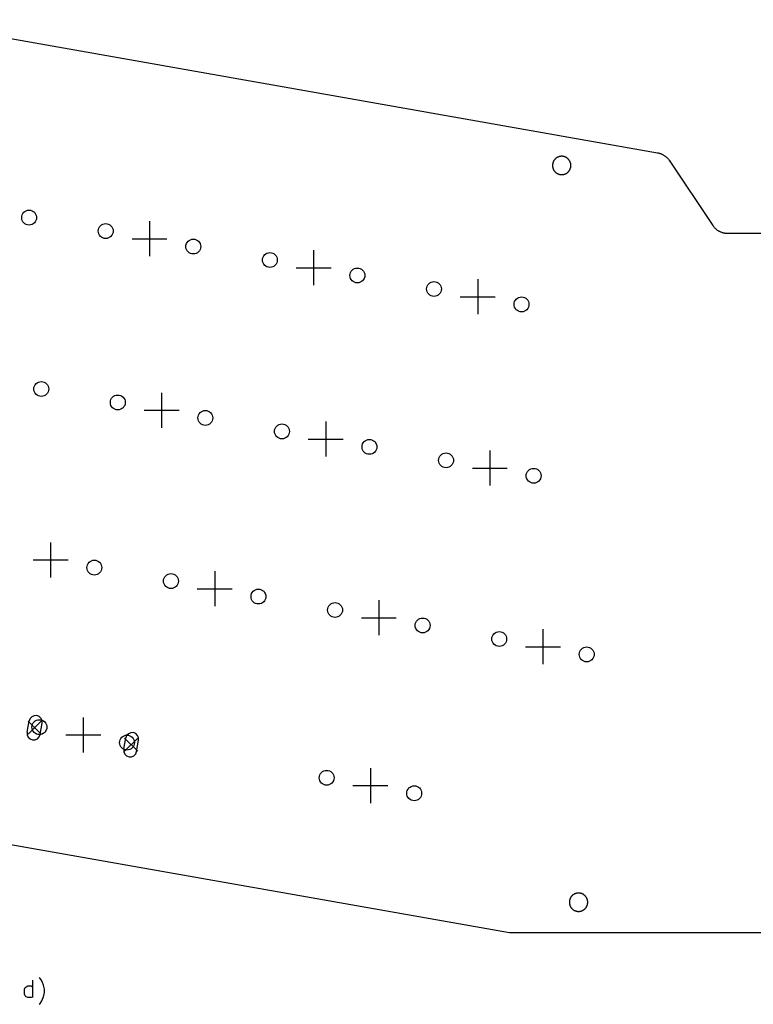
# Model space of a CAD drawing. Extents: x 52 to 383, y -186 to -68.
# Tile 4 of 5: x 135 to 219, y -181 to -68. Entities that reach past the tile are written whole.
import ezdxf

# ---------------------------------------------------------------- set-up
doc = ezdxf.new("R2010")
doc.units = 0
doc.layers.add('BLACK', color=7, linetype='CONTINUOUS')

msp = doc.modelspace()

# ---------------------------------------------------------------- linework, layer by layer
at = {"layer": 'BLACK', "linetype": 'CONTINUOUS'}
for p, q in [((121.931, -68.0206), (208.033, -83.2315)), ((208.033, -83.2315), (208.099, -83.2443)), ((208.099, -83.2443), (208.165, -83.2593)), ((208.165, -83.2593), (208.23, -83.2765)), ((196.062, -84.3764), (196.052, -84.4114)), ((196.073, -84.3417), (196.062, -84.3764)), ((196.085, -84.3074), (196.073, -84.3417)), ((196.099, -84.2736), (196.085, -84.3074)), ((196.114, -84.2402), (196.099, -84.2736)), ((196.13, -84.2074), (196.114, -84.2402)), ((196.147, -84.1752), (196.13, -84.2074)), ((196.165, -84.1436), (196.147, -84.1752)), ((196.184, -84.1126), (196.165, -84.1436)), ((196.204, -84.0824), (196.184, -84.1126)), ((196.226, -84.0528), (196.204, -84.0824)), ((196.248, -84.024), (196.226, -84.0528)), ((196.271, -83.996), (196.248, -84.024)), ((196.296, -83.9688), (196.271, -83.996)), ((196.321, -83.9425), (196.296, -83.9688)), ((196.347, -83.917), (196.321, -83.9425)), ((196.374, -83.8925), (196.347, -83.917)), ((196.402, -83.869), (196.374, -83.8925)), ((196.43, -83.8464), (196.402, -83.869)), ((196.46, -83.8248), (196.43, -83.8464)), ((196.49, -83.8043), (196.46, -83.8248)), ((196.521, -83.7848), (196.49, -83.8043)), ((196.552, -83.7664), (196.521, -83.7848)), ((196.584, -83.7491), (196.552, -83.7664)), ((196.617, -83.7329), (196.584, -83.7491)), ((196.65, -83.7178), (196.617, -83.7329)), ((196.684, -83.704), (196.65, -83.7178)), ((196.718, -83.6913), (196.684, -83.704)), ((196.752, -83.6798), (196.718, -83.6913)), ((196.787, -83.6695), (196.752, -83.6798)), ((196.823, -83.6604), (196.787, -83.6695)), ((196.858, -83.6525), (196.823, -83.6604)), ((196.894, -83.6459), (196.858, -83.6525)), ((196.93, -83.6406), (196.894, -83.6459)), ((196.966, -83.6365), (196.93, -83.6406)), ((197.003, -83.6336), (196.966, -83.6365)), ((197.039, -83.6321), (197.003, -83.6336)), ((197.076, -83.6317), (197.039, -83.6321)), ((197.112, -83.6327), (197.076, -83.6317)), ((197.148, -83.6349), (197.112, -83.6327)), ((197.185, -83.6384), (197.148, -83.6349)), ((197.221, -83.6431), (197.185, -83.6384)), ((197.257, -83.6491), (197.221, -83.6431)), ((197.293, -83.6563), (197.257, -83.6491)), ((197.328, -83.6648), (197.293, -83.6563)), ((197.363, -83.6745), (197.328, -83.6648)), ((197.398, -83.6854), (197.363, -83.6745)), ((197.432, -83.6975), (197.398, -83.6854)), ((197.466, -83.7108), (197.432, -83.6975)), ((197.5, -83.7252), (197.466, -83.7108)), ((197.533, -83.7408), (197.5, -83.7252)), ((197.565, -83.7576), (197.533, -83.7408)), ((197.597, -83.7754), (197.565, -83.7576)), ((197.628, -83.7944), (197.597, -83.7754)), ((197.658, -83.8144), (197.628, -83.7944)), ((197.688, -83.8355), (197.658, -83.8144)), ((197.717, -83.8575), (197.688, -83.8355)), ((197.745, -83.8806), (197.717, -83.8575)), ((197.773, -83.9047), (197.745, -83.8806)), ((197.799, -83.9296), (197.773, -83.9047)), ((197.825, -83.9555), (197.799, -83.9296)), ((197.85, -83.9823), (197.825, -83.9555)), ((197.873, -84.0099), (197.85, -83.9823)), ((197.896, -84.0383), (197.873, -84.0099)), ((197.918, -84.0675), (197.896, -84.0383)), ((197.939, -84.0974), (197.918, -84.0675)), ((197.959, -84.128), (197.939, -84.0974)), ((197.977, -84.1593), (197.959, -84.128)), ((197.995, -84.1913), (197.977, -84.1593)), ((198.011, -84.2238), (197.995, -84.1913)), ((198.027, -84.2568), (198.011, -84.2238)), ((198.041, -84.2904), (198.027, -84.2568)), ((198.054, -84.3245), (198.041, -84.2904)), ((198.066, -84.359), (198.054, -84.3245)), ((198.076, -84.3938), (198.066, -84.359)), ((198.086, -84.4291), (198.076, -84.3938)), ((208.23, -83.2765), (208.294, -83.2958)), ((208.294, -83.2958), (208.357, -83.3173)), ((208.357, -83.3173), (208.42, -83.3409)), ((208.42, -83.3409), (208.482, -83.3667)), ((208.482, -83.3667), (208.543, -83.3944)), ((208.543, -83.3944), (208.604, -83.4243)), ((208.604, -83.4243), (208.663, -83.4561)), ((208.663, -83.4561), (208.721, -83.4899)), ((208.721, -83.4899), (208.778, -83.5256)), ((208.778, -83.5256), (208.833, -83.5632)), ((208.833, -83.5632), (208.888, -83.6026)), ((208.888, -83.6026), (208.94, -83.6439)), ((208.94, -83.6439), (208.992, -83.6869)), ((208.992, -83.6869), (209.042, -83.7316)), ((209.042, -83.7316), (209.091, -83.7779)), ((209.091, -83.7779), (209.138, -83.8259)), ((209.138, -83.8259), (209.183, -83.8754)), ((209.183, -83.8754), (209.227, -83.9264)), ((209.227, -83.9264), (209.269, -83.9789)), ((209.269, -83.9789), (209.309, -84.0327)), ((209.309, -84.0327), (209.347, -84.0878)), ((209.347, -84.0878), (214.336, -91.5345)), ((196.018, -84.6271), (196.017, -84.6635)), ((196.017, -84.6635), (196.017, -84.6999)), ((196.017, -84.6999), (196.018, -84.7364)), ((196.02, -84.5907), (196.018, -84.6271)), ((196.018, -84.7364), (196.02, -84.7727)), ((196.024, -84.5544), (196.02, -84.5907)), ((196.02, -84.7727), (196.024, -84.809)), ((196.029, -84.5183), (196.024, -84.5544)), ((196.024, -84.809), (196.029, -84.8451)), ((196.036, -84.4824), (196.029, -84.5183)), ((196.029, -84.8451), (196.036, -84.881)), ((196.043, -84.4468), (196.036, -84.4824)), ((196.036, -84.881), (196.043, -84.9166)), ((196.052, -84.4114), (196.043, -84.4468)), ((196.043, -84.9166), (196.052, -84.952)), ((196.052, -84.952), (196.062, -84.987)), ((196.062, -84.987), (196.073, -85.0217)), ((196.073, -85.0217), (196.085, -85.056)), ((196.085, -85.056), (196.099, -85.0898)), ((196.099, -85.0898), (196.114, -85.1232)), ((196.114, -85.1232), (196.13, -85.156)), ((196.13, -85.156), (196.147, -85.1882)), ((196.147, -85.1882), (196.165, -85.2198)), ((196.165, -85.2198), (196.184, -85.2508)), ((196.184, -85.2508), (196.204, -85.2811)), ((196.204, -85.2811), (196.226, -85.3106)), ((196.226, -85.3106), (196.248, -85.3394)), ((196.248, -85.3394), (196.271, -85.3674)), ((196.271, -85.3674), (196.296, -85.3946)), ((196.296, -85.3946), (196.321, -85.4209)), ((196.321, -85.4209), (196.347, -85.4464)), ((196.347, -85.4464), (196.374, -85.4709)), ((196.374, -85.4709), (196.402, -85.4944)), ((196.402, -85.4944), (196.43, -85.517)), ((196.43, -85.517), (196.46, -85.5386)), ((197.688, -85.5279), (197.717, -85.5059)), ((197.717, -85.5059), (197.745, -85.4828)), ((197.745, -85.4828), (197.773, -85.4587)), ((197.773, -85.4587), (197.799, -85.4338)), ((197.799, -85.4338), (197.825, -85.4079)), ((197.825, -85.4079), (197.85, -85.3811)), ((197.85, -85.3811), (197.873, -85.3535)), ((197.873, -85.3535), (197.896, -85.3251)), ((197.896, -85.3251), (197.918, -85.2959)), ((197.918, -85.2959), (197.939, -85.266)), ((197.939, -85.266), (197.959, -85.2354)), ((197.959, -85.2354), (197.977, -85.2041)), ((197.977, -85.2041), (197.995, -85.1721)), ((197.995, -85.1721), (198.011, -85.1396)), ((198.011, -85.1396), (198.027, -85.1066)), ((198.027, -85.1066), (198.041, -85.073)), ((198.041, -85.073), (198.054, -85.0389)), ((198.054, -85.0389), (198.066, -85.0044)), ((198.066, -85.0044), (198.076, -84.9696)), ((198.076, -84.9696), (198.086, -84.9343)), ((198.094, -84.4646), (198.086, -84.4291)), ((198.086, -84.9343), (198.094, -84.8988)), ((198.101, -84.5004), (198.094, -84.4646)), ((198.094, -84.8988), (198.101, -84.863)), ((198.106, -84.5364), (198.101, -84.5004)), ((198.101, -84.863), (198.106, -84.827)), ((198.111, -84.5726), (198.106, -84.5364)), ((198.106, -84.827), (198.111, -84.7909)), ((198.114, -84.6089), (198.111, -84.5726)), ((198.111, -84.7909), (198.114, -84.7545)), ((198.116, -84.6453), (198.114, -84.6089)), ((198.114, -84.7545), (198.116, -84.7181)), ((198.117, -84.6817), (198.116, -84.6453)), ((198.116, -84.7181), (198.117, -84.6817)), ((196.46, -85.5386), (196.49, -85.5591)), ((196.49, -85.5591), (196.521, -85.5786)), ((196.521, -85.5786), (196.552, -85.597)), ((196.552, -85.597), (196.584, -85.6143)), ((196.584, -85.6143), (196.617, -85.6305)), ((196.617, -85.6305), (196.65, -85.6456)), ((196.65, -85.6456), (196.684, -85.6594)), ((196.684, -85.6594), (196.718, -85.6721)), ((196.718, -85.6721), (196.752, -85.6836)), ((196.752, -85.6836), (196.787, -85.6939)), ((196.787, -85.6939), (196.823, -85.703)), ((196.823, -85.703), (196.858, -85.7109)), ((196.858, -85.7109), (196.894, -85.7175)), ((196.894, -85.7175), (196.93, -85.7228)), ((196.93, -85.7228), (196.966, -85.7269)), ((196.966, -85.7269), (197.003, -85.7298)), ((197.003, -85.7298), (197.039, -85.7313)), ((197.039, -85.7313), (197.076, -85.7317)), ((197.076, -85.7317), (197.112, -85.7307)), ((197.112, -85.7307), (197.148, -85.7285)), ((197.148, -85.7285), (197.185, -85.725)), ((197.185, -85.725), (197.221, -85.7203)), ((197.221, -85.7203), (197.257, -85.7143)), ((197.257, -85.7143), (197.293, -85.7071)), ((197.293, -85.7071), (197.328, -85.6986)), ((197.328, -85.6986), (197.363, -85.6889)), ((197.363, -85.6889), (197.398, -85.678)), ((197.398, -85.678), (197.432, -85.6659)), ((197.432, -85.6659), (197.466, -85.6526)), ((197.466, -85.6526), (197.5, -85.6382)), ((197.5, -85.6382), (197.533, -85.6226)), ((197.533, -85.6226), (197.565, -85.6058)), ((197.565, -85.6058), (197.597, -85.588)), ((197.597, -85.588), (197.628, -85.569)), ((197.628, -85.569), (197.658, -85.549)), ((197.658, -85.549), (197.688, -85.5279)), ((149.949, -91.064), (149.949, -95.064)), ((214.336, -91.5345), (214.375, -91.59)), ((214.375, -91.59), (214.415, -91.6442)), ((214.415, -91.6442), (214.457, -91.697)), ((214.457, -91.697), (214.501, -91.7483)), ((214.501, -91.7483), (214.547, -91.7982)), ((214.547, -91.7982), (214.594, -91.8464)), ((214.594, -91.8464), (214.643, -91.893)), ((214.643, -91.893), (214.694, -91.938)), ((214.694, -91.938), (214.746, -91.9812)), ((214.746, -91.9812), (214.799, -92.0226)), ((214.799, -92.0226), (214.854, -92.0622)), ((214.854, -92.0622), (214.91, -92.0999)), ((214.91, -92.0999), (214.968, -92.1357)), ((214.968, -92.1357), (215.026, -92.1695)), ((215.026, -92.1695), (215.086, -92.2014)), ((215.086, -92.2014), (215.147, -92.2312)), ((215.147, -92.2312), (215.208, -92.2589)), ((215.208, -92.2589), (215.271, -92.2845)), ((147.949, -93.064), (151.949, -93.064)), ((215.271, -92.2845), (215.334, -92.308)), ((215.334, -92.308), (215.398, -92.3294)), ((215.398, -92.3294), (215.463, -92.3485)), ((215.463, -92.3485), (215.529, -92.3655)), ((215.529, -92.3655), (215.595, -92.3802)), ((215.595, -92.3802), (215.661, -92.3927)), ((215.661, -92.3927), (215.728, -92.403)), ((215.728, -92.403), (215.795, -92.411)), ((215.795, -92.411), (215.863, -92.4167)), ((215.863, -92.4167), (215.93, -92.4201)), ((215.93, -92.4201), (215.998, -92.4213)), ((215.998, -92.4213), (221.942, -92.4213)), ((168.709, -94.372), (168.709, -98.372)), ((166.709, -96.372), (170.709, -96.372)), ((187.47, -97.68), (187.47, -101.68)), ((185.47, -99.68), (189.47, -99.68)), ((151.331, -110.652), (151.331, -114.652)), ((149.331, -112.652), (153.331, -112.652)), ((170.092, -113.96), (170.092, -117.96)), ((168.092, -115.96), (172.092, -115.96)), ((188.852, -117.268), (188.852, -121.268)), ((186.852, -119.268), (190.852, -119.268)), ((138.643, -127.758), (138.643, -131.758)), ((136.643, -129.758), (140.643, -129.758)), ((157.403, -131.066), (157.403, -135.066)), ((155.403, -133.066), (159.403, -133.066)), ((176.164, -134.374), (176.164, -138.374)), ((174.164, -136.374), (178.164, -136.374)), ((194.925, -137.682), (194.925, -141.682)), ((192.925, -139.682), (196.925, -139.682)), ((135.971, -149.449), (136.196, -148.169)), ((136.072, -148.189), (137.572, -149.689)), ((137.572, -148.189), (136.072, -149.689)), ((137.448, -149.709), (137.674, -148.429)), ((142.37, -147.759), (142.37, -151.759)), ((140.37, -149.759), (144.37, -149.759)), ((147, -151.394), (147.226, -150.113)), ((147.102, -150.134), (148.602, -151.634)), ((148.602, -150.134), (147.102, -151.634)), ((148.478, -151.654), (148.703, -150.374)), ((175.201, -153.548), (175.201, -157.548)), ((173.201, -155.548), (177.201, -155.548)), ((191.113, -172.386), (121.696, -160.167)), ((197.946, -168.795), (197.944, -168.832)), ((197.95, -168.759), (197.946, -168.795)), ((197.955, -168.723), (197.95, -168.759)), ((197.962, -168.687), (197.955, -168.723)), ((197.969, -168.652), (197.962, -168.687)), ((197.978, -168.616), (197.969, -168.652)), ((197.988, -168.581), (197.978, -168.616)), ((197.999, -168.546), (197.988, -168.581)), ((198.012, -168.512), (197.999, -168.546)), ((198.025, -168.478), (198.012, -168.512)), ((198.04, -168.445), (198.025, -168.478)), ((198.056, -168.412), (198.04, -168.445)), ((198.073, -168.38), (198.056, -168.412)), ((198.091, -168.348), (198.073, -168.38)), ((198.11, -168.317), (198.091, -168.348)), ((198.13, -168.287), (198.11, -168.317)), ((198.152, -168.258), (198.13, -168.287)), ((198.174, -168.229), (198.152, -168.258)), ((198.197, -168.201), (198.174, -168.229)), ((198.222, -168.174), (198.197, -168.201)), ((198.247, -168.147), (198.222, -168.174)), ((198.273, -168.122), (198.247, -168.147)), ((198.3, -168.097), (198.273, -168.122)), ((198.328, -168.074), (198.3, -168.097)), ((198.356, -168.051), (198.328, -168.074)), ((198.386, -168.03), (198.356, -168.051)), ((198.416, -168.009), (198.386, -168.03)), ((198.447, -167.99), (198.416, -168.009)), ((198.478, -167.971), (198.447, -167.99)), ((198.51, -167.954), (198.478, -167.971)), ((198.543, -167.938), (198.51, -167.954)), ((198.576, -167.923), (198.543, -167.938)), ((198.61, -167.909), (198.576, -167.923)), ((198.644, -167.896), (198.61, -167.909)), ((198.678, -167.885), (198.644, -167.896)), ((198.713, -167.874), (198.678, -167.885)), ((198.749, -167.865), (198.713, -167.874)), ((198.784, -167.857), (198.749, -167.865)), ((198.82, -167.851), (198.784, -167.857)), ((198.856, -167.845), (198.82, -167.851)), ((198.892, -167.841), (198.856, -167.845)), ((198.929, -167.838), (198.892, -167.841)), ((198.965, -167.837), (198.929, -167.838)), ((199.002, -167.837), (198.965, -167.837)), ((199.038, -167.837), (199.002, -167.837)), ((199.074, -167.84), (199.038, -167.837)), ((199.111, -167.843), (199.074, -167.84)), ((199.147, -167.848), (199.111, -167.843)), ((199.183, -167.854), (199.147, -167.848)), ((199.219, -167.861), (199.183, -167.854)), ((199.254, -167.87), (199.219, -167.861)), ((199.289, -167.879), (199.254, -167.87)), ((199.324, -167.89), (199.289, -167.879)), ((199.358, -167.902), (199.324, -167.89)), ((199.392, -167.916), (199.358, -167.902)), ((199.426, -167.93), (199.392, -167.916)), ((199.459, -167.946), (199.426, -167.93)), ((199.491, -167.962), (199.459, -167.946)), ((199.523, -167.98), (199.491, -167.962)), ((199.554, -167.999), (199.523, -167.98)), ((199.584, -168.019), (199.554, -167.999)), ((199.614, -168.04), (199.584, -168.019)), ((199.643, -168.062), (199.614, -168.04)), ((199.671, -168.085), (199.643, -168.062)), ((199.699, -168.109), (199.671, -168.085)), ((199.725, -168.134), (199.699, -168.109)), ((199.751, -168.16), (199.725, -168.134)), ((199.776, -168.187), (199.751, -168.16)), ((199.799, -168.215), (199.776, -168.187)), ((199.822, -168.243), (199.799, -168.215)), ((199.844, -168.272), (199.822, -168.243)), ((199.865, -168.302), (199.844, -168.272)), ((199.885, -168.333), (199.865, -168.302)), ((199.903, -168.364), (199.885, -168.333)), ((199.921, -168.396), (199.903, -168.364)), ((199.937, -168.429), (199.921, -168.396)), ((199.953, -168.462), (199.937, -168.429)), ((199.967, -168.495), (199.953, -168.462)), ((199.98, -168.529), (199.967, -168.495)), ((199.992, -168.564), (199.98, -168.529)), ((200.002, -168.599), (199.992, -168.564)), ((200.012, -168.634), (200.002, -168.599)), ((200.02, -168.669), (200.012, -168.634)), ((200.027, -168.705), (200.02, -168.669)), ((200.032, -168.741), (200.027, -168.705)), ((200.037, -168.777), (200.032, -168.741)), ((200.04, -168.814), (200.037, -168.777)), ((197.944, -168.832), (197.943, -168.868)), ((197.943, -168.868), (197.943, -168.905)), ((197.943, -168.905), (197.944, -168.941)), ((197.944, -168.941), (197.946, -168.977)), ((197.946, -168.977), (197.95, -169.014)), ((197.95, -169.014), (197.955, -169.05)), ((197.955, -169.05), (197.962, -169.086)), ((197.962, -169.086), (197.969, -169.121)), ((197.969, -169.121), (197.978, -169.157)), ((197.978, -169.157), (197.988, -169.192)), ((197.988, -169.192), (197.999, -169.227)), ((197.999, -169.227), (198.012, -169.261)), ((198.012, -169.261), (198.025, -169.295)), ((198.025, -169.295), (198.04, -169.328)), ((198.04, -169.328), (198.056, -169.361)), ((198.056, -169.361), (198.073, -169.393)), ((198.073, -169.393), (198.091, -169.425)), ((198.091, -169.425), (198.11, -169.456)), ((198.11, -169.456), (198.13, -169.486)), ((198.13, -169.486), (198.152, -169.515)), ((198.152, -169.515), (198.174, -169.544)), ((198.174, -169.544), (198.197, -169.572)), ((198.197, -169.572), (198.222, -169.599)), ((198.222, -169.599), (198.247, -169.626)), ((198.247, -169.626), (198.273, -169.651)), ((198.273, -169.651), (198.3, -169.676)), ((198.3, -169.676), (198.328, -169.699)), ((198.328, -169.699), (198.356, -169.722)), ((198.356, -169.722), (198.386, -169.743)), ((198.386, -169.743), (198.416, -169.764)), ((198.416, -169.764), (198.447, -169.783)), ((198.447, -169.783), (198.478, -169.802)), ((198.478, -169.802), (198.51, -169.819)), ((198.51, -169.819), (198.543, -169.835)), ((198.543, -169.835), (198.576, -169.85)), ((198.576, -169.85), (198.61, -169.864)), ((198.61, -169.864), (198.644, -169.877)), ((198.644, -169.877), (198.678, -169.888)), ((198.678, -169.888), (198.713, -169.899)), ((198.713, -169.899), (198.749, -169.908)), ((198.749, -169.908), (198.784, -169.916)), ((198.784, -169.916), (198.82, -169.922)), ((198.82, -169.922), (198.856, -169.928)), ((199.147, -169.925), (199.183, -169.919)), ((199.183, -169.919), (199.219, -169.912)), ((199.219, -169.912), (199.254, -169.903)), ((199.254, -169.903), (199.289, -169.894)), ((199.289, -169.894), (199.324, -169.883)), ((199.324, -169.883), (199.358, -169.871)), ((199.358, -169.871), (199.392, -169.857)), ((199.392, -169.857), (199.426, -169.843)), ((199.426, -169.843), (199.459, -169.827)), ((199.459, -169.827), (199.491, -169.811)), ((199.491, -169.811), (199.523, -169.793)), ((199.523, -169.793), (199.554, -169.774)), ((199.554, -169.774), (199.584, -169.754)), ((199.584, -169.754), (199.614, -169.733)), ((199.614, -169.733), (199.643, -169.711)), ((199.643, -169.711), (199.671, -169.688)), ((199.671, -169.688), (199.699, -169.664)), ((199.699, -169.664), (199.725, -169.639)), ((199.725, -169.639), (199.751, -169.613)), ((199.751, -169.613), (199.776, -169.586)), ((199.776, -169.586), (199.799, -169.558)), ((199.799, -169.558), (199.822, -169.53)), ((199.822, -169.53), (199.844, -169.501)), ((199.844, -169.501), (199.865, -169.471)), ((199.865, -169.471), (199.885, -169.44)), ((199.885, -169.44), (199.903, -169.409)), ((199.903, -169.409), (199.921, -169.377)), ((199.921, -169.377), (199.937, -169.344)), ((199.937, -169.344), (199.953, -169.311)), ((199.953, -169.311), (199.967, -169.278)), ((199.967, -169.278), (199.98, -169.244)), ((199.98, -169.244), (199.992, -169.209)), ((199.992, -169.209), (200.002, -169.174)), ((200.002, -169.174), (200.012, -169.139)), ((200.012, -169.139), (200.02, -169.104)), ((200.02, -169.104), (200.027, -169.068)), ((200.027, -169.068), (200.032, -169.032)), ((200.032, -169.032), (200.037, -168.996)), ((200.037, -168.996), (200.04, -168.959)), ((200.042, -168.85), (200.04, -168.814)), ((200.04, -168.959), (200.042, -168.923)), ((200.043, -168.886), (200.042, -168.85)), ((200.042, -168.923), (200.043, -168.886)), ((198.856, -169.928), (198.892, -169.932)), ((198.892, -169.932), (198.929, -169.935)), ((198.929, -169.935), (198.965, -169.936)), ((198.965, -169.936), (199.002, -169.936)), ((199.002, -169.936), (199.038, -169.935)), ((199.038, -169.935), (199.074, -169.933)), ((199.074, -169.933), (199.111, -169.93)), ((199.111, -169.93), (199.147, -169.925)), ((246.07, -172.386), (191.113, -172.386)), ((136.594, -179.791), (136.594, -177.791)), ((137.452, -177.601), (137.356, -177.506)), ((137.642, -177.886), (137.452, -177.601)), ((135.642, -178.839), (135.737, -178.648)), ((135.642, -179.41), (135.642, -178.839)), ((135.737, -178.648), (135.833, -178.553)), ((135.833, -178.553), (136.023, -178.458)), ((136.023, -178.458), (136.404, -178.458)), ((136.404, -178.458), (136.594, -178.553)), ((137.737, -178.077), (137.642, -177.886)), ((137.833, -178.363), (137.737, -178.077)), ((137.928, -178.839), (137.833, -178.363)), ((137.928, -179.22), (137.928, -178.839)), ((135.737, -179.601), (135.642, -179.41)), ((135.833, -179.696), (135.737, -179.601)), ((136.023, -179.791), (135.833, -179.696)), ((136.404, -179.791), (136.023, -179.791)), ((136.594, -179.696), (136.404, -179.791)), ((137.642, -180.172), (137.737, -179.982)), ((137.737, -179.982), (137.833, -179.696)), ((137.833, -179.696), (137.928, -179.22)), ((137.356, -180.553), (137.452, -180.458)), ((137.452, -180.458), (137.642, -180.172))]:
    msp.add_line(p, q, dxfattribs=at)
at = {"layer": 'BLACK'}
for centre in [(136.191, -90.6381), (144.946, -92.1819), (154.952, -93.9461), (163.707, -95.4899), (173.712, -97.2541), (182.467, -98.7979), (192.473, -100.562), (137.573, -110.226), (146.328, -111.769), (156.334, -113.534), (165.089, -115.077), (175.094, -116.842), (183.849, -118.385), (193.855, -120.15), (143.646, -130.64), (152.401, -132.184), (162.406, -133.948), (171.161, -135.492), (181.167, -137.256), (189.922, -138.8), (199.927, -140.564), (137.367, -148.877), (147.373, -150.641), (170.198, -154.666), (180.204, -156.43)]:
    msp.add_circle(centre, 0.85, dxfattribs=at)
for centre, start, end in [((136.935, -148.299), 350, 530), ((136.709, -149.579), 170, 350), ((147.965, -150.244), 350, 530), ((147.739, -151.524), 170, 350)]:
    msp.add_arc(centre, 0.75, start, end, dxfattribs=at)

doc.saveas('drawing.dxf')
